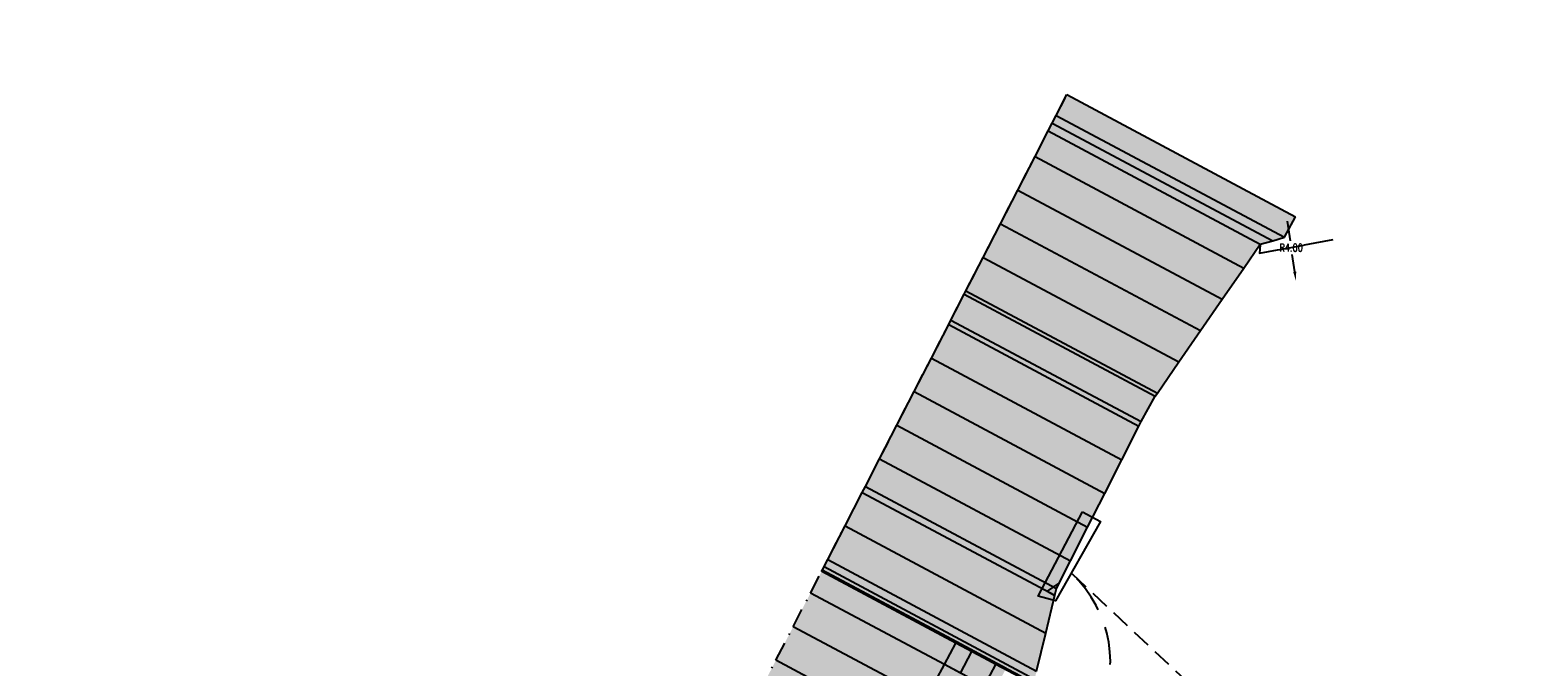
# Model space of a CAD drawing. Header units: metres. Extents: x 768989 to 770994, y 8991298 to 8992309.
# Tile 54 of 57: x 769440 to 769540, y 8992093 to 8992135. Entities that reach past the tile are written whole.
import ezdxf

# ---------------------------------------------------------------- set-up
doc = ezdxf.new("R2010")
doc.units = ezdxf.units.M
doc.header["$XCLIPFRAME"] = 2
for name, pattern in [('DASHDOT', [25.4, 12.7, -6.35, 0, -6.35]), ('DASHED', [0.75, 0.5, -0.25]), ('DASHED2', [0.375, 0.25, -0.125]), ('HIDDEN', [0.375, 0.25, -0.125])]:
    doc.linetypes.add(name, pattern=pattern)
for name, color, linetype in [('+Corr_P_Secc_EnrocUña', 2, 'DASHED'), ('+SL-Corredor-Descolmatacion', 30, 'DASHDOT'), ('__Ortofoto', 7, 'Continuous'), ('C-LINEAS APOYO', 7, 'Continuous')]:
    doc.layers.add(name, color=color, linetype=linetype)
doc.layers.add('X-BORDES', color=7, linetype='Continuous', plot=False)
doc.styles.add('B-COTAS', font='romans.shx', dxfattribs={"width": 0.8})
doc.dimstyles.new('00-DIN_02_VERTICAL', dxfattribs={"dimscale": 0, "dimtxt": 2.5, "dimasz": 3, "dimexe": 1.25, "dimexo": 0.625, "dimgap": 1, "dimtad": 0, "dimtih": 1, "dimtoh": 1, "dimzin": 1, "dimdsep": 46, "dimtxsty": 'B-COTAS', "dimcen": 2.5, "dimclrd": 256, "dimclre": 256, "dimclrt": 7, "dimadec": 0, "dimazin": 0, "dimtfac": 1, "dimtofl": 0, "dimtmove": 2, "dimatfit": 3, "dimfxl": 1, "dimtfill": 1, "dimarcsym": 0})
picture_1 = doc.add_image_def('image1.ecw', size_in_pixel=(24806, 30931))

# ---------------------------------------------------------------- blocks, each defined once
blk = doc.blocks.new('*D88')
at = {"lineweight": -2, "transparency": 16777216}
for p, q in [((769523.655, 8992122.557), (769523.849, 8992121.25)), ((769524.154, 8992119.193), (769523.983, 8992120.35))]:
    blk.add_line(p, q, dxfattribs=at)
at = {"transparency": 16777216}
blk.add_solid([(769524.253, 8992119.208), (769524.056, 8992119.179), (769524.243, 8992118.6)], dxfattribs=at)
at = {"layer": 'Defpoints', "color": 0, "transparency": 16777216}
for p in [(769523.655, 8992122.557), (769524.243, 8992118.6)]:
    blk.add_point(p, dxfattribs=at)
at = {"color": 7, "transparency": 16777216, "insert": (769523.916, 8992120.8), "char_height": 0.5, "attachment_point": 5, "style": 'B-COTAS', "bg_fill": 3, "box_fill_scale": 1.1, "bg_fill_color": 256, "bg_fill_true_color": 13158600, "bg_fill_transparency": 0}
blk.add_mtext('R4.00', dxfattribs=at)
blk = doc.blocks.new('*U112')
at = {"linetype": 'Continuous', "lineweight": -3, "true_color": 0xffffff}
for points in [[(769492.888, 8992099.438), (769492.897, 8992099.456), (769493.012, 8992099.678), (769493.254, 8992100.15), (769494.397, 8992102.374), (769495.54, 8992104.597), (769495.745, 8992104.996), (769496.684, 8992106.821), (769497.827, 8992109.045), (769498.97, 8992111.268), (769500.113, 8992113.492), (769501.256, 8992115.716), (769501.408, 8992116.011), (769502.289, 8992117.725), (769502.399, 8992117.939), (769503.543, 8992120.163), (769504.686, 8992122.387), (769505.829, 8992124.61), (769506.972, 8992126.834), (769507.844, 8992128.531), (769508.115, 8992129.058), (769508.377, 8992129.567), (769509.082, 8992130.939), (769524.216, 8992122.853), (769523.489, 8992121.493), (769522.698, 8992121.267), (769521.879, 8992121.033), (769520.787, 8992119.453), (769519.357, 8992117.383), (769517.926, 8992115.313), (769516.495, 8992113.243), (769515.064, 8992111.173), (769514.926, 8992110.974), (769514, 8992109.284), (769513.85, 8992108.987), (769512.716, 8992106.759), (769511.583, 8992104.53), (769510.449, 8992102.301), (769509.316, 8992100.072), (769508.385, 8992098.242), (769508.278, 8992097.792), (769507.675, 8992095.28), (769507.073, 8992092.767), (769506.945, 8992092.234), (769506.827, 8992092.014), (769506.818, 8992091.996), (769492.888, 8992099.438)], [(769485.571, 8992085.207), (769485.576, 8992085.216), (769485.581, 8992085.225), (769485.594, 8992085.248), (769486.395, 8992086.808), (769487.538, 8992089.032), (769488.682, 8992091.255), (769489.825, 8992093.479), (769490.968, 8992095.703), (769492.111, 8992097.926), (769492.852, 8992099.367), (769492.861, 8992099.385), (769492.888, 8992099.437), (769501.776, 8992094.689), (769501.748, 8992094.637), (769501.739, 8992094.619), (769500.975, 8992093.19), (769499.797, 8992090.985), (769498.619, 8992088.78), (769497.441, 8992086.575), (769496.263, 8992084.37), (769495.085, 8992082.165), (769494.258, 8992080.618), (769494.246, 8992080.595), (769494.241, 8992080.586), (769494.237, 8992080.578), (769485.571, 8992085.207)], [(769494.237, 8992080.578), (769494.241, 8992080.586), (769494.246, 8992080.595), (769494.258, 8992080.618), (769495.085, 8992082.165), (769496.263, 8992084.37), (769497.441, 8992086.575), (769498.619, 8992088.78), (769499.797, 8992090.985), (769500.975, 8992093.19), (769501.739, 8992094.619), (769501.748, 8992094.637), (769501.776, 8992094.689), (769505.056, 8992092.937), (769505.028, 8992092.885), (769505.018, 8992092.867), (769504.255, 8992091.438), (769503.077, 8992089.233), (769501.899, 8992087.028), (769500.721, 8992084.823), (769499.543, 8992082.618), (769498.364, 8992080.413), (769497.538, 8992078.866), (769497.526, 8992078.843), (769497.521, 8992078.834), (769497.516, 8992078.825), (769494.237, 8992080.578)]]:
    blk.add_hatch(color=7, dxfattribs=at).paths.add_polyline_path(points, flags=0)
at = {"layer": '+Corr_P_Secc_EnrocUña', "color": 2, "linetype": 'DASHED', "lineweight": -3, "ltscale": 5}
for p, q in [((769500.975, 8992093.19, 4.082), (769501.739, 8992094.619, 4.091)), ((769501.739, 8992094.619, 4.091), (769501.748, 8992094.637, 4.091)), ((769501.748, 8992094.637, 4.091), (769501.776, 8992094.689, 4.091)), ((769502.034, 8992092.625, 2.882), (769502.797, 8992094.054, 2.891)), ((769502.797, 8992094.054, 2.891), (769502.807, 8992094.071, 2.891)), ((769502.807, 8992094.071, 2.891), (769502.834, 8992094.123, 2.891)), ((769499.797, 8992090.985, 4.07), (769500.975, 8992093.19, 4.082)), ((769503.621, 8992091.777, 2.882), (769504.385, 8992093.205, 2.891)), ((769504.385, 8992093.205, 2.891), (769504.394, 8992093.223, 2.891)), ((769504.394, 8992093.223, 2.891), (769504.422, 8992093.275, 2.891))]:
    blk.add_line(p, q, dxfattribs=at)
at = {"layer": '+SL-Corredor-Descolmatacion', "color": 30, "linetype": 'DASHDOT', "lineweight": -3, "ltscale": 0.1}
for p, q in [((769508.377, 8992129.567, 4.267), (769509.082, 8992130.939, 4.275)), ((769507.844, 8992128.531, 4.261), (769508.115, 8992129.058, 4.264)), ((769508.115, 8992129.058, 4.264), (769508.377, 8992129.567, 4.267)), ((769506.972, 8992126.834, 4.251), (769507.844, 8992128.531, 4.261)), ((769505.829, 8992124.61, 4.238), (769506.972, 8992126.834, 4.251)), ((769504.686, 8992122.387, 4.225), (769505.829, 8992124.61, 4.238)), ((769503.543, 8992120.163, 4.212), (769504.686, 8992122.387, 4.225)), ((769502.399, 8992117.939, 4.199), (769503.543, 8992120.163, 4.212)), ((769502.289, 8992117.725, 4.198), (769502.399, 8992117.939, 4.199)), ((769501.408, 8992116.011, 4.188), (769502.289, 8992117.725, 4.198)), ((769501.256, 8992115.716, 4.186), (769501.408, 8992116.011, 4.188)), ((769500.113, 8992113.492, 4.173), (769501.256, 8992115.716, 4.186)), ((769498.97, 8992111.268, 4.16), (769500.113, 8992113.492, 4.173)), ((769497.827, 8992109.045, 4.147), (769498.97, 8992111.268, 4.16)), ((769496.684, 8992106.821, 4.134), (769497.827, 8992109.045, 4.147)), ((769495.745, 8992104.996, 4.124), (769496.684, 8992106.821, 4.134)), ((769495.54, 8992104.597, 4.121), (769495.745, 8992104.996, 4.124)), ((769494.397, 8992102.374, 4.108), (769495.54, 8992104.597, 4.121)), ((769493.254, 8992100.15, 4.095), (769494.397, 8992102.374, 4.108)), ((769493.012, 8992099.678, 4.093), (769493.254, 8992100.15, 4.095)), ((769492.111, 8992097.926, 4.082), (769492.852, 8992099.367, 4.091)), ((769492.852, 8992099.367, 4.091), (769492.861, 8992099.385, 4.091)), ((769492.861, 8992099.385, 4.091), (769492.888, 8992099.437, 4.091)), ((769492.888, 8992099.438, 4.091), (769492.897, 8992099.456, 4.091)), ((769492.897, 8992099.456, 4.091), (769493.012, 8992099.678, 4.093)), ((769490.968, 8992095.703, 4.07), (769492.111, 8992097.926, 4.082)), ((769489.825, 8992093.479, 4.057), (769490.968, 8992095.703, 4.07)), ((769488.682, 8992091.255, 4.044), (769489.825, 8992093.479, 4.057))]:
    blk.add_line(p, q, dxfattribs=at)
at = {"color": 1, "linetype": 'Continuous', "lineweight": -3}
for p, q in [((769508.377, 8992129.567, 4.267), (769509.082, 8992130.939, 4.275)), ((769507.844, 8992128.531, 4.261), (769508.115, 8992129.058, 4.264)), ((769508.115, 8992129.058, 4.264), (769508.377, 8992129.567, 4.267)), ((769506.972, 8992126.834, 4.251), (769507.844, 8992128.531, 4.261)), ((769505.829, 8992124.61, 4.238), (769506.972, 8992126.834, 4.251)), ((769504.686, 8992122.387, 4.225), (769505.829, 8992124.61, 4.238)), ((769503.543, 8992120.163, 4.212), (769504.686, 8992122.387, 4.225)), ((769523.489, 8992121.493, 4.267), (769524.216, 8992122.853, 4.275)), ((769520.787, 8992119.453, 4.251), (769521.879, 8992121.033, 4.261)), ((769521.879, 8992121.033, 4.261), (769522.698, 8992121.267, 4.264)), ((769522.698, 8992121.267, 4.264), (769523.489, 8992121.493, 4.267)), ((769502.399, 8992117.939, 4.199), (769503.543, 8992120.163, 4.212)), ((769519.357, 8992117.383, 4.238), (769520.787, 8992119.453, 4.251)), ((769502.289, 8992117.725, 4.198), (769502.399, 8992117.939, 4.199)), ((769501.408, 8992116.011, 4.188), (769502.289, 8992117.725, 4.198)), ((769517.926, 8992115.313, 4.225), (769519.357, 8992117.383, 4.238)), ((769501.256, 8992115.716, 4.186), (769501.408, 8992116.011, 4.188)), ((769500.113, 8992113.492, 4.173), (769501.256, 8992115.716, 4.186)), ((769516.495, 8992113.243, 4.212), (769517.926, 8992115.313, 4.225)), ((769498.97, 8992111.268, 4.16), (769500.113, 8992113.492, 4.173)), ((769515.064, 8992111.173, 4.199), (769516.495, 8992113.243, 4.212)), ((769497.827, 8992109.045, 4.147), (769498.97, 8992111.268, 4.16)), ((769514, 8992109.284, 4.188), (769514.926, 8992110.974, 4.198)), ((769514.926, 8992110.974, 4.198), (769515.064, 8992111.173, 4.199)), ((769496.684, 8992106.821, 4.134), (769497.827, 8992109.045, 4.147)), ((769512.716, 8992106.759, 4.173), (769513.85, 8992108.987, 4.186)), ((769513.85, 8992108.987, 4.186), (769514, 8992109.284, 4.188)), ((769495.745, 8992104.996, 4.124), (769496.684, 8992106.821, 4.134)), ((769511.583, 8992104.53, 4.16), (769512.716, 8992106.759, 4.173)), ((769495.54, 8992104.597, 4.121), (769495.745, 8992104.996, 4.124)), ((769494.397, 8992102.374, 4.108), (769495.54, 8992104.597, 4.121)), ((769510.449, 8992102.301, 4.147), (769511.583, 8992104.53, 4.16)), ((769493.254, 8992100.15, 4.095), (769494.397, 8992102.374, 4.108)), ((769509.316, 8992100.072, 4.134), (769510.449, 8992102.301, 4.147)), ((769493.012, 8992099.678, 4.093), (769493.254, 8992100.15, 4.095)), ((769508.385, 8992098.242, 4.124), (769509.316, 8992100.072, 4.134)), ((769492.888, 8992099.438, 4.091), (769492.897, 8992099.456, 4.091)), ((769492.897, 8992099.456, 4.091), (769493.012, 8992099.678, 4.093)), ((769508.278, 8992097.792, 4.121), (769508.385, 8992098.242, 4.124)), ((769507.675, 8992095.28, 4.108), (769508.278, 8992097.792, 4.121)), ((769507.073, 8992092.767, 4.095), (769507.675, 8992095.28, 4.108))]:
    blk.add_line(p, q, dxfattribs=at)
at = {"color": 153, "linetype": 'Continuous', "lineweight": -3}
for p, q in [((769509.082, 8992130.939, 4.275), (769524.216, 8992122.853, 4.275)), ((769508.115, 8992129.058, 4.264), (769522.698, 8992121.267, 4.264)), ((769508.377, 8992129.567, 4.267), (769523.489, 8992121.493, 4.267)), ((769507.844, 8992128.531, 4.261), (769521.879, 8992121.033, 4.261)), ((769506.972, 8992126.834, 4.251), (769520.787, 8992119.453, 4.251)), ((769505.829, 8992124.61, 4.238), (769519.357, 8992117.383, 4.238)), ((769504.686, 8992122.387, 4.225), (769517.926, 8992115.313, 4.225)), ((769503.543, 8992120.163, 4.212), (769516.495, 8992113.243, 4.212)), ((769502.399, 8992117.939, 4.199), (769515.064, 8992111.173, 4.199)), ((769502.289, 8992117.725, 4.198), (769514.926, 8992110.974, 4.198)), ((769501.408, 8992116.011, 4.188), (769514, 8992109.284, 4.188)), ((769501.256, 8992115.716, 4.186), (769513.85, 8992108.987, 4.186)), ((769500.113, 8992113.492, 4.173), (769512.716, 8992106.759, 4.173)), ((769498.97, 8992111.268, 4.16), (769511.583, 8992104.53, 4.16)), ((769497.827, 8992109.045, 4.147), (769510.449, 8992102.301, 4.147)), ((769496.684, 8992106.821, 4.134), (769509.316, 8992100.072, 4.134)), ((769495.745, 8992104.996, 4.124), (769508.385, 8992098.242, 4.124)), ((769495.54, 8992104.597, 4.121), (769508.278, 8992097.792, 4.121)), ((769494.397, 8992102.374, 4.108), (769507.675, 8992095.28, 4.108)), ((769493.254, 8992100.15, 4.095), (769507.073, 8992092.767, 4.095)), ((769501.739, 8992094.619, 4.091), (769492.852, 8992099.367, 4.091)), ((769501.748, 8992094.637, 4.091), (769492.861, 8992099.385, 4.091)), ((769492.888, 8992099.438, 4.091), (769506.818, 8992091.996, 4.091)), ((769501.776, 8992094.689, 4.091), (769492.888, 8992099.437, 4.091)), ((769492.897, 8992099.456, 4.091), (769506.827, 8992092.014, 4.091)), ((769493.012, 8992099.678, 4.093), (769506.945, 8992092.234, 4.093)), ((769500.975, 8992093.19, 4.082), (769492.111, 8992097.926, 4.082)), ((769499.797, 8992090.985, 4.07), (769490.968, 8992095.703, 4.07)), ((769502.797, 8992094.054, 2.891), (769501.739, 8992094.619, 4.091)), ((769505.018, 8992092.867, 4.091), (769501.739, 8992094.619, 4.091)), ((769505.018, 8992092.867, 4.091), (769501.739, 8992094.619, 4.091)), ((769502.807, 8992094.071, 2.891), (769501.748, 8992094.637, 4.091)), ((769505.028, 8992092.885, 4.091), (769501.748, 8992094.637, 4.091)), ((769505.028, 8992092.885, 4.091), (769501.748, 8992094.637, 4.091)), ((769502.834, 8992094.123, 2.891), (769501.776, 8992094.689, 4.091)), ((769505.056, 8992092.937, 4.091), (769501.776, 8992094.689, 4.091)), ((769505.056, 8992092.937, 4.091), (769501.776, 8992094.689, 4.091)), ((769504.385, 8992093.205, 2.891), (769502.797, 8992094.054, 2.891)), ((769504.394, 8992093.223, 2.891), (769502.807, 8992094.071, 2.891)), ((769504.422, 8992093.275, 2.891), (769502.834, 8992094.123, 2.891)), ((769498.619, 8992088.78, 4.057), (769489.825, 8992093.479, 4.057)), ((769502.034, 8992092.625, 2.882), (769500.975, 8992093.19, 4.082)), ((769504.255, 8992091.438, 4.082), (769500.975, 8992093.19, 4.082)), ((769504.255, 8992091.438, 4.082), (769500.975, 8992093.19, 4.082)), ((769505.972, 8992092.357, 4.091), (769504.385, 8992093.205, 2.891)), ((769505.982, 8992092.375, 4.091), (769504.394, 8992093.223, 2.891)), ((769506.01, 8992092.427, 4.091), (769504.422, 8992093.275, 2.891))]:
    blk.add_line(p, q, dxfattribs=at)

msp = doc.modelspace()

# ---------------------------------------------------------------- linework, layer by layer
at = {"flags": 128}
msp.add_lwpolyline([(769510.104, 8992103.303), (769511.305, 8992102.661), (769508.326, 8992097.413), (769507.172, 8992097.722)], close=True, dxfattribs=at)
msp.add_polyline3d([(769508.542, 8992098.587, 7.943), (769507.768, 8992098.048, 4.474), (769508.246, 8992097.793, 7.93)])
at = {"layer": 'C-LINEAS APOYO', "color": 170, "linetype": 'DASHED2', "ltscale": 10}
msp.add_lwpolyline([(769509.421, 8992099.195, -0.338898), (769511.017, 8992089.599), (769503.567, 8992075.588)], format="xyb", dxfattribs=at)
at = {"layer": 'X-BORDES', "color": 3, "linetype": 'HIDDEN', "lineweight": -2, "ltscale": 5}
msp.add_lwpolyline([(769509.421, 8992099.195), (769524.166, 8992085.39)], dxfattribs=at)

# ---------------------------------------------------------------- block references
at = {"layer": '__Ortofoto', "color": 7, "linetype": 'Continuous', "lineweight": -3}
msp.add_blockref('*U112', (0, 0), dxfattribs=at)

# ---------------------------------------------------------------- pictures from other files: only their frames are drawn
at = {"layer": '__Ortofoto'}
image = msp.add_image(picture_1, insert=(768953.111, 8991450.629), size_in_units=(788.093, 982.685), dxfattribs=at)
image.set_boundary_path([(14907.494, 3902.78), (13192.595, 8192.59), (9164.97, 15223.01), (1123.99, 23397.36), (7213.21, 30797.77), (15925.164, 20444.27), (23177.06, 8354.5), (14907.494, 3902.78)])

# ---------------------------------------------------------------- next in the draw order: dimensions: what is measured, and where the dimension line sits
at = {"color": 7}
dim = msp.add_radius_dim(center=(769523.655, 8992122.557), mpoint=(769524.243, 8992118.6), dimstyle='00-DIN_02_VERTICAL', override={"dimscale": 0.2}, dxfattribs=at)
dim.commit()
dim.dimension.update_dxf_attribs({"geometry": '*D88', "text_midpoint": (769523.916, 8992120.8), "dimtype": 164})

# ---------------------------------------------------------------- next in the draw order: linework, layer by layer
msp.add_polyline3d([(769521.86, 8992120.979, 4.599), (769521.834, 8992120.451, 7.962), (769526.702, 8992121.34, 8.293)])

doc.saveas('drawing.dxf')
